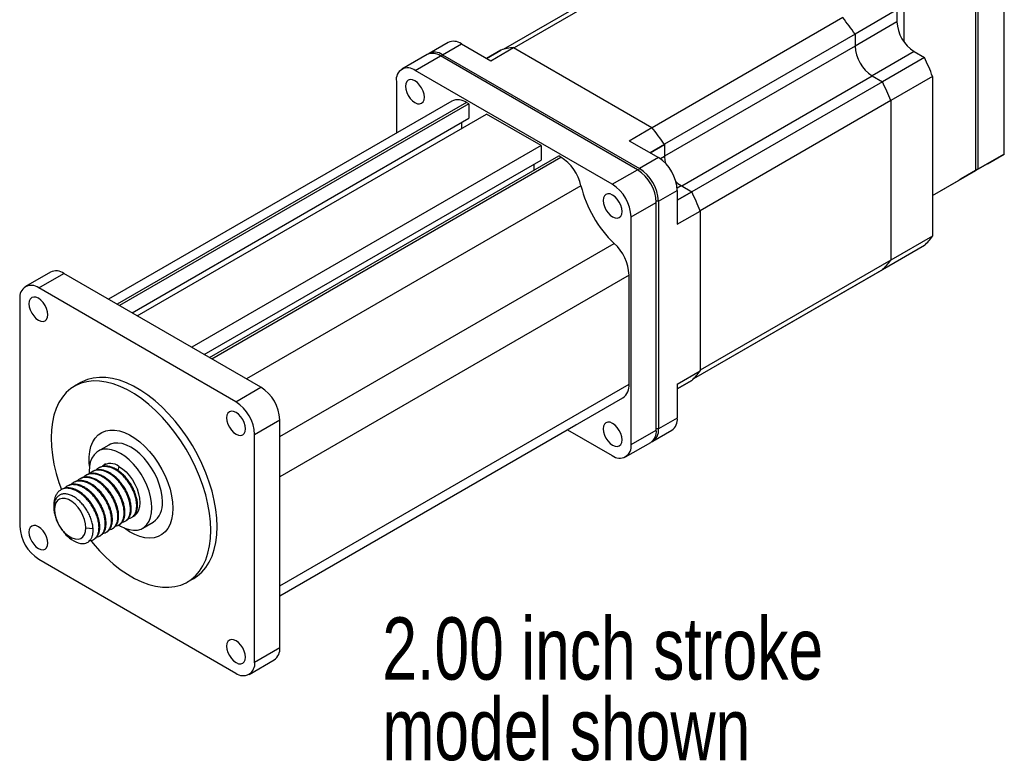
# Model space of a CAD drawing. Header units: millimetres. Extents: x 11 to 421, y 5 to 275.
# Tile 4 of 10: x 137 to 193, y 203 to 245. Entities that reach past the tile are written whole.
import ezdxf

# ---------------------------------------------------------------- set-up
doc = ezdxf.new("R2010")
doc.units = ezdxf.units.MM
doc.styles.add('SLDTEXTSTYLE0', font='TXT', dxfattribs={"width": 0.75})

# ---------------------------------------------------------------- blocks, each defined once
blk = doc.blocks.new('SW_NOTE_4')
at = {"color": 0, "linetype": 'Continuous', "lineweight": 0, "char_height": 3.5, "attachment_point": 1, "style": 'SLDTEXTSTYLE0'}
for s, insert in [('2.00 inch stroke', (0, 4.512)), ('model shown', (0, -0.014))]:
    blk.add_mtext(s, dxfattribs=dict(at, insert=insert))

msp = doc.modelspace()

# ---------------------------------------------------------------- linework, layer by layer
at = {"color": 7, "linetype": 'Continuous', "lineweight": 25}
for p, q in [((175.90756, 249.14222), (165.1949, 242.95793)), ((192.75384, 236.99317), (192.75384, 249.24128)), ((175.21759, 249.00977), (164.59048, 242.87487)), ((191.15106, 236.0679), (191.15106, 248.31601)), ((191.26891, 248.38405), (191.26891, 236.13594)), ((187.09698, 245.37685), (187.09698, 243.32199)), ((183.67287, 244.65941), (172.95384, 238.47144)), ((186.71986, 245.09101), (184.36284, 243.73033)), ((186.71986, 245.09101), (186.71986, 244.42418)), ((186.71986, 244.42418), (184.36284, 243.0635)), ((184.36284, 243.73033), (173.64344, 237.54215)), ((184.36284, 243.73033), (184.36284, 243.0635)), ((161.48046, 243.26042), (160.4198, 242.64812)), ((161.16974, 242.57386), (162.2304, 243.18616)), ((162.2304, 243.18616), (163.88031, 242.23369)), ((160.30195, 242.58008), (158.88773, 241.76368)), ((159.63767, 241.68941), (161.05188, 242.50582)), ((172.12989, 236.11062), (161.05188, 242.50582)), ((161.16974, 242.57386), (172.24774, 236.17866)), ((164.45785, 242.83912), (163.64471, 242.3697)), ((163.88031, 242.23369), (165.16489, 242.97526)), ((165.16495, 242.97522), (172.943, 238.48505)), ((187.68624, 242.75036), (185.32922, 241.38968)), ((187.68624, 242.75036), (188.2637, 242.417)), ((188.2637, 242.417), (185.90668, 241.05632)), ((170.71568, 235.29422), (159.63767, 241.68941)), ((185.32922, 241.38968), (185.90668, 241.05632)), ((188.72333, 241.35491), (186.36631, 239.99423)), ((188.72333, 241.35491), (188.72333, 232.38782)), ((158.57701, 241.07691), (158.57701, 238.17142)), ((185.90668, 241.05632), (175.18728, 234.86815)), ((161.6913, 239.96927), (142.40249, 228.83407)), ((162.64287, 239.81846), (143.0089, 228.484)), ((162.64287, 239.81846), (162.52457, 239.88675)), ((162.64287, 239.81846), (162.64287, 239.00192)), ((186.36631, 239.99423), (175.64728, 233.80627)), ((186.36631, 239.99423), (186.36631, 231.02714)), ((144.01063, 227.90571), (163.64461, 239.24017)), ((166.70874, 237.47128), (163.64461, 239.24017)), ((143.71612, 228.07573), (162.64287, 239.00192)), ((162.2304, 238.7638), (162.2304, 238.42376)), ((171.65849, 237.74344), (172.94306, 238.48501)), ((166.70874, 237.47128), (147.07476, 226.13683)), ((166.70874, 237.47128), (166.70874, 236.65474)), ((171.65849, 237.74344), (173.3084, 236.79096)), ((173.65017, 237.53231), (173.65017, 236.852)), ((192.75384, 236.99317), (191.26891, 236.13594)), ((191.81103, 236.44872), (192.75384, 236.99317)), ((147.78198, 225.72856), (166.70874, 236.65474)), ((148.07649, 225.55854), (167.71047, 236.89299)), ((166.29626, 236.41662), (166.29626, 236.07659)), ((167.82878, 236.8247), (167.71047, 236.89299)), ((173.3084, 236.79096), (172.24774, 236.17866)), ((191.81103, 236.44872), (190.3261, 235.59149)), ((170.71568, 235.29422), (172.12989, 236.11062)), ((188.72333, 234.6664), (191.15106, 236.0679)), ((191.15106, 236.0679), (190.20825, 235.52345)), ((191.26891, 236.13594), (190.3261, 235.59149)), ((188.72333, 234.66622), (190.20825, 235.52345)), ((190.3261, 235.59149), (190.32609, 235.5915)), ((173.3084, 234.34154), (174.36906, 234.95385)), ((174.36906, 234.95385), (174.36906, 233.04859)), ((174.59298, 235.219), (175.18212, 234.8789)), ((171.77634, 233.4571), (173.19055, 234.27351)), ((173.19055, 221.48103), (173.19055, 234.27351)), ((173.3084, 234.34154), (173.3084, 221.54907)), ((174.36906, 233.04859), (175.65364, 233.79016)), ((175.65364, 233.79008), (175.65364, 224.80828)), ((171.77634, 220.66463), (171.77634, 233.4571)), ((188.72333, 232.38782), (186.36631, 231.02714)), ((188.2637, 231.85641), (185.90668, 230.49573)), ((186.36631, 231.02714), (175.65364, 224.84285)), ((186.71986, 230.96488), (184.36284, 229.6042)), ((186.71986, 230.96517), (186.71986, 230.96488)), ((139.13588, 230.36118), (137.72167, 229.54477)), ((138.47161, 229.47051), (139.88582, 230.28691)), ((150.96383, 223.89172), (139.88582, 230.28691)), ((185.90668, 230.49573), (175.27946, 224.36077)), ((171.65849, 224.06635), (171.65849, 230.19145)), ((149.54961, 223.07531), (138.47161, 229.47051)), ((184.36284, 229.6042), (175.27882, 224.36011)), ((184.36284, 229.60449), (184.36284, 229.6042)), ((137.41095, 228.858), (137.41095, 216.06553)), ((174.36906, 224.06664), (175.65364, 224.80821)), ((174.36906, 223.79439), (175.18228, 224.26385)), ((140.83587, 224.15127), (140.48232, 223.94717)), ((149.54961, 223.07531), (150.96383, 223.89172)), ((174.36906, 224.06664), (174.36906, 222.16137)), ((152.02449, 212.16811), (171.31324, 223.30327)), ((150.61027, 221.23819), (152.02449, 222.0546)), ((152.02449, 209.26213), (152.02449, 222.0546)), ((174.36906, 222.16137), (173.3084, 221.54907)), ((152.02449, 212.16761), (168.66204, 221.77227)), ((168.19901, 221.50496), (170.71568, 220.05212)), ((171.77634, 220.66463), (173.19055, 221.48103)), ((172.99768, 220.8623), (174.05834, 221.47461)), ((150.61027, 208.44572), (150.61027, 221.23819)), ((142.40716, 220.6401), (141.8179, 220.29993)), ((171.46562, 219.97786), (172.87983, 220.79427)), ((141.88047, 219.37382), (141.83628, 219.34831)), ((142.23454, 219.57822), (142.14615, 219.52719)), ((140.81981, 218.76152), (140.77562, 218.73601)), ((141.17337, 218.96562), (141.12917, 218.94011)), ((141.52692, 219.16972), (141.48273, 219.14421)), ((139.75915, 218.14921), (139.71496, 218.1237)), ((140.11271, 218.35331), (140.06851, 218.3278)), ((140.46626, 218.55742), (140.42207, 218.5319)), ((139.32152, 217.10966), (139.35037, 217.0152)), ((143.67959, 216.56353), (143.72382, 216.58907)), ((143.81268, 216.64037), (143.90107, 216.69139)), ((141.12838, 215.98878), (141.52727, 215.94817)), ((142.61893, 215.95123), (142.66312, 215.97674)), ((142.97248, 216.15533), (143.01668, 216.18084)), ((143.32604, 216.35943), (143.37023, 216.38494)), ((144.3177, 215.96968), (144.90696, 216.30985)), ((141.55827, 215.33892), (141.60246, 215.36443)), ((141.91182, 215.54302), (141.95602, 215.56854)), ((142.26537, 215.74713), (142.30957, 215.77264)), ((138.47161, 214.22841), (149.54961, 207.83321)), ((146.8318, 212.94835), (147.18535, 213.15245)), ((150.61027, 208.44572), (152.02449, 209.26213)), ((150.29955, 207.75895), (151.71377, 208.57536))]:
    msp.add_line(p, q, dxfattribs=at)
at = {"color": 8, "linetype": 'Continuous', "lineweight": 25}
for p, q in [((184.36284, 243.0635), (173.65017, 236.87921)), ((161.11081, 242.4718), (161.16974, 242.57386)), ((163.64471, 242.3697), (164.45788, 242.83913)), ((174.61655, 235.20539), (185.32922, 241.38968)), ((162.52457, 239.88675), (142.89059, 228.5523)), ((173.65008, 237.53258), (172.83691, 237.06315)), ((172.83719, 237.06299), (173.65017, 237.53231)), ((148.1948, 225.49024), (167.82878, 236.8247)), ((173.65017, 236.852), (173.42049, 236.7194)), ((172.18802, 236.07522), (172.24774, 236.17866)), ((168.95516, 235.21381), (150.15321, 224.35968)), ((174.36316, 235.08633), (174.59298, 235.219)), ((175.18212, 234.8789), (174.36906, 234.40953)), ((174.36906, 234.40921), (175.18231, 234.87868)), ((173.3084, 234.34154), (173.18896, 234.34154)), ((152.02449, 221.11817), (170.8266, 231.9724)), ((171.65849, 230.19145), (152.02449, 218.85698)), ((175.18231, 224.26387), (174.36906, 223.7944)), ((152.02449, 212.73188), (171.65849, 224.06635)), ((173.3084, 221.54907), (173.19055, 221.54907)), ((142.97941, 219.44468), (142.91277, 219.2204))]:
    msp.add_line(p, q, dxfattribs=at)
at = {"color": 7, "linetype": 'Continuous', "lineweight": 25, "flags": 128}
for points in [[(164.45785, 242.83912), (164.45786, 242.83912), (164.45788, 242.83913), (164.45788, 242.83913)], [(160.1515, 240.18703), (160.13343, 240.35596), (160.08045, 240.53425), (159.99617, 240.70973), (159.88634, 240.87046), (159.75843, 241.00548), (159.62117, 241.10559), (159.48391, 241.16396), (159.35601, 241.17661), (159.24617, 241.1427), (159.16189, 241.06452), (159.10891, 240.9474), (159.09084, 240.79933), (159.10891, 240.6304), (159.16189, 240.45211), (159.24617, 240.27663), (159.35601, 240.1159), (159.48391, 239.98088), (159.62117, 239.88077), (159.75843, 239.8224), (159.88634, 239.80974), (159.99617, 239.84366), (160.08045, 239.92184), (160.13343, 240.03896), (160.1515, 240.18703)], [(173.65017, 236.852), (173.66829, 236.62914), (173.69852, 236.47989)], [(174.29477, 235.44705), (174.40905, 235.3461), (174.59298, 235.219)], [(171.26251, 233.77278), (171.24444, 233.94171), (171.19146, 234.12), (171.10718, 234.29549), (170.99734, 234.45622), (170.86944, 234.59123), (170.73218, 234.69134), (170.59492, 234.74971), (170.46701, 234.76237), (170.35718, 234.72845), (170.2729, 234.65027), (170.21992, 234.53316), (170.20185, 234.38509), (170.21992, 234.21615), (170.2729, 234.03787), (170.35718, 233.86238), (170.46701, 233.70165), (170.59492, 233.56663), (170.73218, 233.46653), (170.86944, 233.40816), (170.99734, 233.3955), (171.10718, 233.42941), (171.19146, 233.50759), (171.24444, 233.62471), (171.26251, 233.77278)], [(138.98544, 227.96812), (138.96737, 228.13705), (138.91439, 228.31534), (138.83011, 228.49082), (138.72027, 228.65155), (138.59237, 228.78657), (138.45511, 228.88668), (138.31785, 228.94505), (138.18994, 228.95771), (138.08011, 228.92379), (137.99583, 228.84561), (137.94285, 228.72849), (137.92478, 228.58042), (137.94285, 228.41149), (137.99583, 228.23321), (138.08011, 228.05772), (138.18994, 227.89699), (138.31785, 227.76197), (138.45511, 227.66187), (138.59237, 227.60349), (138.72027, 227.59084), (138.83011, 227.62475), (138.91439, 227.70293), (138.96737, 227.82005), (138.98544, 227.96812)], [(148.14719, 215.85566), (148.12911, 216.33088), (148.07503, 216.82314), (147.98537, 217.32848), (147.86087, 217.84284), (147.70252, 218.36206), (147.5116, 218.88198), (147.28965, 219.39839), (147.03844, 219.90716), (146.76002, 220.40417), (146.45661, 220.88544), (146.13066, 221.34707), (145.78479, 221.78536), (145.42179, 222.19678), (145.04458, 222.57802), (144.6562, 222.926), (144.25978, 223.23792), (143.85851, 223.51128), (143.45561, 223.74386), (143.05433, 223.93381), (142.65791, 224.07959), (142.26953, 224.18002), (141.89232, 224.2343), (141.52933, 224.24199), (141.18346, 224.20303), (140.85751, 224.11773), (140.5541, 223.98677), (140.27567, 223.81123), (140.02447, 223.59249), (139.80251, 223.33234), (139.61159, 223.03286), (139.45324, 222.69646), (139.32874, 222.32585), (139.23909, 221.92402), (139.18501, 221.4942), (139.16693, 221.03985), (139.18501, 220.56464), (139.23909, 220.07237), (139.32874, 219.56703), (139.45324, 219.05268), (139.61159, 218.53345), (139.7495, 218.14938)], [(148.50074, 216.05976), (148.48266, 216.53498), (148.42858, 217.02724), (148.33893, 217.53259), (148.21443, 218.04694), (148.05608, 218.56616), (147.86516, 219.08608), (147.6432, 219.6025), (147.392, 220.11126), (147.11357, 220.60827), (146.81016, 221.08954), (146.48421, 221.55117), (146.13834, 221.98946), (145.77534, 222.40088), (145.39814, 222.78212), (145.00976, 223.1301), (144.61334, 223.44202), (144.21206, 223.71538), (143.80916, 223.94797), (143.40789, 224.13791), (143.01146, 224.28369), (142.62308, 224.38412), (142.24588, 224.4384), (141.88288, 224.44609), (141.53701, 224.40713), (141.21106, 224.32183), (140.90765, 224.19088), (140.83587, 224.15127)], [(175.18231, 224.26387), (175.18229, 224.26386), (175.18228, 224.26385)], [(150.09644, 221.55387), (150.07837, 221.72281), (150.02539, 221.90109), (149.94111, 222.07658), (149.83128, 222.23731), (149.70337, 222.37233), (149.56611, 222.47243), (149.42885, 222.5308), (149.30095, 222.54346), (149.19111, 222.50954), (149.10683, 222.43136), (149.05385, 222.31425), (149.03578, 222.16618), (149.05385, 221.99724), (149.10683, 221.81896), (149.19111, 221.64347), (149.30095, 221.48274), (149.42885, 221.34773), (149.56611, 221.24762), (149.70337, 221.18925), (149.83128, 221.17659), (149.94111, 221.21051), (150.02539, 221.28869), (150.07837, 221.4058), (150.09644, 221.55387)], [(168.68078, 221.78358), (168.67021, 221.77708), (168.66204, 221.77227)], [(171.26251, 220.9422), (171.24444, 221.11114), (171.19146, 221.28942), (171.10718, 221.46491), (170.99734, 221.62564), (170.86944, 221.76066), (170.73218, 221.86076), (170.59492, 221.91913), (170.46701, 221.93179), (170.35718, 221.89787), (170.2729, 221.81969), (170.21992, 221.70258), (170.20185, 221.55451), (170.21992, 221.38557), (170.2729, 221.20729), (170.35718, 221.0318), (170.46701, 220.87107), (170.59492, 220.73606), (170.73218, 220.63595), (170.86944, 220.57758), (170.99734, 220.56492), (171.10718, 220.59884), (171.19146, 220.67702), (171.24444, 220.79413), (171.26251, 220.9422)], [(144.83557, 217.1143), (144.81758, 217.4152), (144.76396, 217.73075), (144.67582, 218.05452), (144.55494, 218.37994), (144.40379, 218.70036), (144.22544, 219.00926), (144.02353, 219.30037), (143.80216, 219.56775), (143.56584, 219.80596), (143.31938, 220.01015), (143.0678, 220.17616), (142.81622, 220.30061), (142.56976, 220.38098), (142.33344, 220.41562), (142.11207, 220.40383), (141.91016, 220.34585), (141.73181, 220.24286), (141.58066, 220.09695), (141.45978, 219.9111), (141.37164, 219.68909), (141.31803, 219.43544), (141.30003, 219.15532), (141.30431, 219.01093)], [(145.42482, 217.45447), (145.40683, 217.75537), (145.35322, 218.07092), (145.26507, 218.39469), (145.1442, 218.72011), (144.99305, 219.04053), (144.8147, 219.34943), (144.61278, 219.64054), (144.39141, 219.90792), (144.15509, 220.14613), (143.90864, 220.35032), (143.65706, 220.51633), (143.40548, 220.64078), (143.15902, 220.72115), (142.9227, 220.75579), (142.70133, 220.744), (142.49942, 220.68602), (142.40716, 220.6401)], [(142.97941, 219.44468), (143.18406, 219.30587), (143.38249, 219.12992), (143.56867, 218.92218), (143.73695, 218.68898), (143.88221, 218.43738), (144.00003, 218.17504), (144.08685, 217.90992), (144.14002, 217.65009), (144.15792, 217.40344), (144.14002, 217.17746), (144.08685, 216.97901), (144.00003, 216.81414), (143.88221, 216.68784), (143.74138, 216.60571)], [(141.12838, 215.98878), (141.10895, 216.21343), (141.05152, 216.4507), (140.95859, 216.69021), (140.83423, 216.92149), (140.68388, 217.13444), (140.51409, 217.31974), (140.3323, 217.46931), (140.14645, 217.5766), (139.96466, 217.63692), (139.79487, 217.64765), (139.64452, 217.6083), (139.52016, 217.5206), (139.42723, 217.38838), (139.3698, 217.21742), (139.35037, 217.0152)], [(139.35037, 217.0152), (139.3698, 216.79055), (139.42723, 216.55328), (139.52016, 216.31377), (139.64452, 216.08249), (139.79487, 215.86954), (139.96466, 215.68424), (140.14645, 215.53467), (140.3323, 215.42738), (140.51409, 215.36705), (140.68388, 215.35633), (140.83423, 215.39568), (140.95859, 215.48338), (141.05152, 215.6156), (141.10895, 215.78655), (141.12838, 215.98878)], [(142.95262, 216.16428), (143.0678, 216.09345), (143.31938, 215.969), (143.56584, 215.88863), (143.80216, 215.85399), (144.02353, 215.86578), (144.22544, 215.92376), (144.40379, 216.02675), (144.55494, 216.17266), (144.67582, 216.35851), (144.76396, 216.58052), (144.81758, 216.83417), (144.83557, 217.1143)], [(138.98544, 215.13754), (138.96737, 215.30647), (138.91439, 215.48476), (138.83011, 215.66025), (138.72027, 215.82098), (138.59237, 215.95599), (138.45511, 216.0561), (138.31785, 216.11447), (138.18994, 216.12713), (138.08011, 216.09321), (137.99583, 216.01503), (137.94285, 215.89792), (137.92478, 215.74985), (137.94285, 215.58091), (137.99583, 215.40263), (138.08011, 215.22714), (138.18994, 215.06641), (138.31785, 214.93139), (138.45511, 214.83129), (138.59237, 214.77292), (138.72027, 214.76026), (138.83011, 214.79417), (138.91439, 214.87235), (138.96737, 214.98947), (138.98544, 215.13754)], [(147.18535, 213.15245), (147.392, 213.28839), (147.6432, 213.50712), (147.86516, 213.76728), (148.05608, 214.06676), (148.21443, 214.40316), (148.33893, 214.77377), (148.42858, 215.1756), (148.48266, 215.60542), (148.50074, 216.05976)], [(141.39746, 215.27155), (141.52933, 215.11015), (141.89232, 214.69873), (142.26953, 214.3175), (142.65791, 213.96952), (143.05433, 213.65759), (143.45561, 213.38424), (143.85851, 213.15165), (144.25978, 212.9617), (144.6562, 212.81593), (145.04458, 212.7155), (145.42179, 212.66122), (145.78479, 212.65353), (146.13066, 212.69249), (146.45661, 212.77779), (146.76002, 212.90874), (147.03844, 213.08429), (147.28965, 213.30302), (147.5116, 213.56318), (147.70252, 213.86266), (147.86087, 214.19906), (147.98537, 214.56966), (148.07503, 214.97149), (148.12911, 215.40131), (148.14719, 215.85566)], [(150.09644, 208.72329), (150.07837, 208.89223), (150.02539, 209.07051), (149.94111, 209.246), (149.83128, 209.40673), (149.70337, 209.54175), (149.56611, 209.64185), (149.42885, 209.70022), (149.30095, 209.71288), (149.19111, 209.67897), (149.10683, 209.60079), (149.05385, 209.48367), (149.03578, 209.3356), (149.05385, 209.16667), (149.10683, 208.98838), (149.19111, 208.81289), (149.30095, 208.65216), (149.42885, 208.51715), (149.56611, 208.41704), (149.70337, 208.35867), (149.83128, 208.34601), (149.94111, 208.37993), (150.02539, 208.45811), (150.07837, 208.57522), (150.09644, 208.72329)]]:
    msp.add_lwpolyline(points, dxfattribs=at)
at = {"color": 8, "linetype": 'Continuous', "lineweight": 25, "flags": 128}
for points in [[(141.31962, 219.44701), (141.30451, 219.6383), (141.30451, 219.97341), (141.34017, 220.2854), (141.41095, 220.56953), (141.51578, 220.82149), (141.65308, 221.03748), (141.82075, 221.2142), (142.01625, 221.34899), (142.23663, 221.4398), (142.47855, 221.48525), (142.73832, 221.48465), (143.01203, 221.43802), (143.29551, 221.34607), (143.58447, 221.21017), (143.87454, 221.0324), (144.1613, 220.81545), (144.44043, 220.56261), (144.70767, 220.27771), (144.95899, 219.96507), (145.19058, 219.62942), (145.39892, 219.27587), (145.58085, 218.90976), (145.73362, 218.53665), (145.85492, 218.16219), (145.94289, 217.79206), (145.99621, 217.43187), (146.01408, 217.08708), (146.01408, 217.08708)], [(146.01408, 217.08708), (145.99621, 216.76291), (145.94289, 216.46429), (145.85492, 216.19573), (145.73362, 215.96131), (145.58085, 215.76459), (145.39892, 215.60854), (145.19058, 215.49552), (144.95899, 215.42726), (144.70767, 215.40479), (144.44043, 215.42845), (144.1613, 215.49787), (143.87454, 215.61202), (143.58447, 215.76915), (143.29551, 215.96688), (143.25835, 215.99534)]]:
    msp.add_lwpolyline(points, dxfattribs=at)
at = {"color": 7, "linetype": 'Continuous', "lineweight": 25}
for centre, radius, start, end in [((169.59285, 233.48226), 17.97708, 34.754608, 38.4436), ((188.81799, 244.51966), 2.1003, 182.605479, 237.394522), ((161.79102, 242.57284), 0.75447, 54.382423, 114.307119), ((186.46097, 243.15898), 2.1003, 182.605479, 237.394522), ((160.6125, 241.8925), 0.75447, 54.382423, 114.307119), ((160.73991, 242.00094), 0.71622, 53.121271, 121.734741), ((165.5724, 238.95472), 4.04114, 95.788337, 106.009328), ((172.00258, 234.74934), 17.97823, 21.556621, 25.245456), ((159.22362, 241.1818), 0.65506, 50.796715, 189.214037), ((169.64556, 233.38866), 17.97823, 21.55662, 25.245456), ((162.03511, 239.19253), 0.84942, 54.814163, 113.875379), ((158.82357, 227.26511), 18.03459, 34.702901, 38.471736), ((173.64967, 237.53229), 0.0005, 2.362574, 35.850977), ((166.40972, 234.6332), 2.61082, 12.849287, 57.075807), ((172.06624, 234.84906), 2.30521, 2.605479, 57.394522), ((170.88773, 234.16872), 2.30521, 2.605478, 57.394522), ((171.00558, 234.23675), 2.30521, 2.605478, 57.394522), ((169.47351, 233.35231), 2.30521, 2.605478, 57.394522), ((175.38647, 236.76599), 6.61597, 193.568655, 226.431345), ((175.18185, 234.87848), 0.0005, 24.146797, 57.640539), ((158.87612, 227.17177), 18.03575, 21.528486, 25.29716), ((169.05094, 230.05822), 2.61094, 2.925003, 47.150064), ((185.45655, 234.74885), 4.03067, 314.142622, 324.142867), ((183.09953, 233.38817), 4.03067, 314.142622, 324.142867), ((139.44644, 229.67359), 0.75447, 54.382423, 114.307119), ((138.05756, 228.96289), 0.65506, 50.796715, 189.214037), ((172.37456, 227.17128), 4.04184, 314.000863, 324.220671), ((149.72166, 221.94981), 2.30521, 2.605478, 57.394522), ((170.83385, 223.9798), 0.82916, 305.321152, 5.991028), ((148.30745, 221.1334), 2.30521, 2.605478, 57.394522), ((173.63406, 222.08024), 0.73947, 305.013333, 6.298847), ((172.45555, 221.3999), 0.73947, 305.013333, 6.298848), ((172.61672, 221.45311), 0.69831, 297.248255, 7.897992), ((171.12973, 220.55974), 0.65506, 230.796715, 9.214037), ((142.50573, 218.83634), 0.771, 52.094102, 125.594639), ((144.18538, 217.32578), 1.24611, 305.384711, 5.92747), ((139.71377, 216.17032), 2.30521, 182.605478, 237.394522), ((141.25361, 217.02284), 1.86427, 210.290631, 240.055578), ((141.24583, 216.74788), 1.6901, 218.050286, 255.633324), ((151.28948, 209.181), 0.73947, 305.013333, 6.298847), ((149.96366, 208.34083), 0.65506, 230.796715, 9.214037)]:
    msp.add_arc(centre, radius, start, end, dxfattribs=at)
for points, knots in [([(143.15391, 216.30293), (143.16572, 216.30367), (143.23233, 216.30787), (143.33409, 216.35769), (143.45417, 216.45341), (143.54508, 216.59042), (143.60572, 216.76148), (143.62949, 216.9347), (143.62966, 217.12384), (143.60663, 217.3267), (143.54737, 217.57209), (143.45631, 217.82574), (143.33699, 218.0754), (143.18928, 218.3176), (143.02036, 218.5414), (142.83188, 218.74444), (142.63255, 218.91734), (142.42447, 219.05831), (142.21718, 219.16068), (142.01098, 219.22239), (141.81606, 219.24042), (141.63311, 219.2161), (141.47513, 219.14478), (141.37618, 219.08068), (141.34017, 219.03205), (141.33978, 219.03151)], [0, 0, 0, 0, 0.01048953, 0.0591748, 0.1064967, 0.15519215, 0.20249647, 0.25117235, 0.28014949, 0.32747091, 0.37616471, 0.42348353, 0.47217547, 0.51947944, 0.56815457, 0.61547086, 0.66415896, 0.71147952, 0.76017345, 0.80747758, 0.85615306, 0.9034668, 0.95215207, 0.99947397, 1, 1, 1, 1]), ([(143.36972, 216.38592), (143.37199, 216.38681), (143.42082, 216.40594), (143.4965, 216.4826), (143.58977, 216.61497), (143.64978, 216.78726), (143.67371, 216.96018), (143.67385, 217.14937), (143.65083, 217.35221), (143.59157, 217.5976), (143.5005, 217.85125), (143.38118, 218.10091), (143.23347, 218.34312), (143.06456, 218.56691), (142.87607, 218.76995), (142.67675, 218.94285), (142.46866, 219.08383), (142.26139, 219.18617), (142.05513, 219.24799), (141.86042, 219.26558), (141.67961, 219.24327), (141.57782, 219.19342), (141.52743, 219.16875)], [0, 0, 0, 0, 0.00257379, 0.05556719, 0.11009875, 0.16307246, 0.21758211, 0.25003213, 0.303025, 0.35755471, 0.41054467, 0.4650723, 0.51804562, 0.57255443, 0.62554155, 0.68006489, 0.73305678, 0.78758665, 0.84056015, 0.89506935, 0.94805361, 1, 1, 1, 1]), ([(143.50747, 216.50703), (143.51927, 216.50778), (143.58589, 216.51197), (143.68765, 216.56179), (143.80772, 216.65751), (143.89864, 216.79452), (143.95927, 216.96558), (143.98305, 217.1388), (143.98321, 217.32795), (143.96019, 217.5308), (143.90093, 217.77619), (143.80986, 218.02984), (143.69054, 218.2795), (143.54283, 218.5217), (143.37392, 218.7455), (143.18543, 218.94854), (142.9861, 219.12144), (142.77802, 219.26242), (142.57074, 219.36478), (142.36453, 219.42649), (142.16962, 219.44453), (141.98666, 219.4202), (141.82868, 219.34888), (141.72973, 219.28479), (141.69373, 219.23615), (141.69333, 219.23562)], [0, 0, 0, 0, 0.01048954, 0.05917481, 0.10649671, 0.15519215, 0.20249648, 0.25117235, 0.28014949, 0.32747091, 0.3761647, 0.42348353, 0.47217547, 0.51947944, 0.56815457, 0.61547085, 0.66415896, 0.71147952, 0.76017345, 0.80747758, 0.85615306, 0.9034668, 0.95215207, 0.99947397, 1, 1, 1, 1]), ([(143.72139, 216.59306), (143.75398, 216.61271), (143.82921, 216.65807), (143.91882, 216.77732), (143.98781, 216.93396), (144.02455, 217.11933), (144.03059, 217.32565), (144.00438, 217.5563), (143.94512, 217.80171), (143.85406, 218.05535), (143.73474, 218.30501), (143.58702, 218.54722), (143.41811, 218.77101), (143.22963, 218.97405), (143.0303, 219.14695), (142.82221, 219.28794), (142.61494, 219.39027), (142.40868, 219.45209), (142.21398, 219.46968), (142.03316, 219.44737), (141.93137, 219.39753), (141.88098, 219.37285)], [0, 0, 0, 0, 0.04049387, 0.09347985, 0.14800303, 0.19836304, 0.25003556, 0.30302818, 0.35755765, 0.41054736, 0.46507474, 0.51804782, 0.57255639, 0.62554326, 0.68006635, 0.733058, 0.78758762, 0.84056088, 0.89506983, 0.94805385, 1, 1, 1, 1]), ([(142.30906, 215.77361), (142.31133, 215.7745), (142.36016, 215.79363), (142.43584, 215.87029), (142.52911, 216.00266), (142.58912, 216.17495), (142.61305, 216.34787), (142.61319, 216.53707), (142.59017, 216.7399), (142.53091, 216.9853), (142.43984, 217.23894), (142.32052, 217.4886), (142.17281, 217.73081), (142.0039, 217.9546), (141.81541, 218.15765), (141.61609, 218.33054), (141.408, 218.47153), (141.20073, 218.57386), (140.99447, 218.63569), (140.79976, 218.65328), (140.61895, 218.63096), (140.51716, 218.58112), (140.46677, 218.55644)], [0, 0, 0, 0, 0.00257378, 0.05556717, 0.11009874, 0.16307245, 0.2175821, 0.25003214, 0.303025, 0.35755472, 0.41054467, 0.4650723, 0.51804563, 0.57255444, 0.62554155, 0.6800649, 0.73305679, 0.78758665, 0.84056015, 0.89506935, 0.94805362, 1, 1, 1, 1]), ([(142.44681, 215.89473), (142.45861, 215.89547), (142.52523, 215.89966), (142.62699, 215.94948), (142.74706, 216.04521), (142.83798, 216.18221), (142.89861, 216.35327), (142.92239, 216.5265), (142.92255, 216.71564), (142.89953, 216.9185), (142.84027, 217.16388), (142.7492, 217.41753), (142.62988, 217.66719), (142.48217, 217.9094), (142.31326, 218.13319), (142.12477, 218.33624), (141.92544, 218.50914), (141.71736, 218.65011), (141.51008, 218.75248), (141.30387, 218.81418), (141.10896, 218.83222), (140.926, 218.80789), (140.76802, 218.73658), (140.66907, 218.67248), (140.63307, 218.62384), (140.63267, 218.62331)], [0, 0, 0, 0, 0.01048953, 0.0591748, 0.1064967, 0.15519215, 0.20249647, 0.25117235, 0.28014949, 0.32747091, 0.37616471, 0.42348353, 0.47217547, 0.51947944, 0.56815457, 0.61547086, 0.66415897, 0.71147952, 0.76017345, 0.80747758, 0.85615306, 0.9034668, 0.95215207, 0.99947397, 1, 1, 1, 1]), ([(142.66262, 215.97772), (142.66488, 215.9786), (142.71372, 215.99774), (142.78939, 216.07439), (142.88266, 216.20676), (142.94267, 216.37905), (142.9666, 216.55197), (142.96674, 216.74117), (142.94372, 216.94401), (142.88446, 217.1894), (142.7934, 217.44304), (142.67408, 217.69271), (142.52636, 217.93491), (142.35745, 218.1587), (142.16897, 218.36175), (141.96964, 218.53465), (141.76155, 218.67563), (141.55428, 218.77796), (141.34802, 218.83979), (141.15332, 218.85738), (140.9725, 218.83506), (140.87071, 218.78522), (140.82032, 218.76054)], [0, 0, 0, 0, 0.00257377, 0.05556717, 0.11009873, 0.16307245, 0.2175821, 0.25003214, 0.303025, 0.35755471, 0.41054467, 0.4650723, 0.51804562, 0.57255444, 0.62554155, 0.68006489, 0.73305679, 0.78758665, 0.84056015, 0.89506935, 0.94805362, 1, 1, 1, 1]), ([(142.80036, 216.09883), (142.81217, 216.09957), (142.87878, 216.10376), (142.98054, 216.15359), (143.10062, 216.24931), (143.19153, 216.38632), (143.25217, 216.55738), (143.27594, 216.7306), (143.27611, 216.91974), (143.25308, 217.1226), (143.19382, 217.36799), (143.10276, 217.62163), (142.98344, 217.87129), (142.83572, 218.1135), (142.66681, 218.33729), (142.47833, 218.54034), (142.279, 218.71324), (142.07092, 218.85421), (141.86363, 218.95658), (141.65743, 219.01828), (141.46251, 219.03632), (141.27955, 219.01199), (141.12158, 218.94068), (141.02263, 218.87658), (140.98662, 218.82795), (140.98622, 218.82741)], [0, 0, 0, 0, 0.01048953, 0.0591748, 0.1064967, 0.15519215, 0.20249647, 0.25117235, 0.28014949, 0.32747091, 0.37616471, 0.42348353, 0.47217547, 0.51947944, 0.56815457, 0.61547086, 0.66415896, 0.71147952, 0.76017345, 0.80747758, 0.85615306, 0.9034668, 0.95215207, 0.99947397, 1, 1, 1, 1]), ([(143.01617, 216.18182), (143.01843, 216.1827), (143.06727, 216.20184), (143.14294, 216.2785), (143.23622, 216.41086), (143.29623, 216.58316), (143.32016, 216.75607), (143.32029, 216.94527), (143.29728, 217.14811), (143.23801, 217.3935), (143.14695, 217.64715), (143.02763, 217.89681), (142.87992, 218.13901), (142.71101, 218.36281), (142.52252, 218.56585), (142.32319, 218.73875), (142.11511, 218.87973), (141.90784, 218.98206), (141.70158, 219.04389), (141.50687, 219.06148), (141.32606, 219.03917), (141.22427, 218.98932), (141.17387, 218.96465)], [0, 0, 0, 0, 0.00257377, 0.05556717, 0.11009873, 0.16307245, 0.2175821, 0.25003214, 0.303025, 0.35755471, 0.41054467, 0.4650723, 0.51804562, 0.57255443, 0.62554155, 0.68006489, 0.73305679, 0.78758665, 0.84056015, 0.89506935, 0.94805361, 1, 1, 1, 1]), ([(141.31537, 215.27644), (141.35135, 215.27783), (141.44269, 215.28135), (141.56683, 215.33599), (141.68627, 215.43323), (141.77735, 215.56982), (141.83794, 215.74099), (141.86173, 215.91419), (141.86189, 216.10334), (141.83887, 216.30619), (141.7796, 216.55158), (141.68854, 216.80522), (141.56922, 217.05489), (141.42151, 217.29709), (141.2526, 217.52089), (141.06411, 217.72393), (140.86478, 217.89683), (140.65671, 218.0378), (140.4494, 218.14018), (140.24325, 218.20182), (140.04814, 218.22012), (139.86593, 218.19483), (139.70511, 218.12714), (139.56726, 218.0177), (139.45916, 217.87161), (139.37938, 217.68964), (139.33977, 217.50605), (139.32292, 217.34581), (139.32732, 217.25541), (139.3293, 217.21469)], [0, 0, 0, 0, 0.02597385, 0.06594459, 0.104796, 0.14477509, 0.18361207, 0.2235751, 0.24736541, 0.28621643, 0.32619417, 0.36504306, 0.40501927, 0.44385596, 0.48381838, 0.52266518, 0.56263826, 0.60148856, 0.64146641, 0.68030324, 0.72026594, 0.75911065, 0.79908139, 0.8379328, 0.8779119, 0.91674888, 0.95671191, 0.98050222, 1, 1, 1, 1]), ([(141.60196, 215.36541), (141.60422, 215.3663), (141.65306, 215.38543), (141.72873, 215.46209), (141.822, 215.59445), (141.88201, 215.76675), (141.90594, 215.93967), (141.90608, 216.12886), (141.88306, 216.3317), (141.8238, 216.57709), (141.73274, 216.83074), (141.61342, 217.0804), (141.4657, 217.3226), (141.29679, 217.5464), (141.10831, 217.74944), (140.90898, 217.92234), (140.70089, 218.06332), (140.49362, 218.16566), (140.28736, 218.22748), (140.09266, 218.24507), (139.91184, 218.22276), (139.81005, 218.17291), (139.75966, 218.14824)], [0, 0, 0, 0, 0.00257378, 0.05556718, 0.11009874, 0.16307245, 0.2175821, 0.25003214, 0.303025, 0.35755472, 0.41054467, 0.46507231, 0.51804563, 0.57255444, 0.62554155, 0.6800649, 0.73305679, 0.78758665, 0.84056016, 0.89506936, 0.94805362, 1, 1, 1, 1]), ([(141.7397, 215.48652), (141.75151, 215.48727), (141.81812, 215.49146), (141.91988, 215.54128), (142.03996, 215.637), (142.13087, 215.77401), (142.19151, 215.94507), (142.21528, 216.11829), (142.21545, 216.30744), (142.19242, 216.51029), (142.13316, 216.75568), (142.04209, 217.00933), (141.92278, 217.25899), (141.77506, 217.50119), (141.60615, 217.72499), (141.41767, 217.92803), (141.21834, 218.10093), (141.01026, 218.24191), (140.80297, 218.34427), (140.59677, 218.40598), (140.40185, 218.42402), (140.21889, 218.39969), (140.06092, 218.32837), (139.96196, 218.26428), (139.92596, 218.21564), (139.92556, 218.21511)], [0, 0, 0, 0, 0.01048954, 0.05917481, 0.1064967, 0.15519215, 0.20249647, 0.25117235, 0.28014949, 0.32747091, 0.37616471, 0.42348353, 0.47217547, 0.51947944, 0.56815457, 0.61547086, 0.66415897, 0.71147952, 0.76017345, 0.80747758, 0.85615306, 0.9034668, 0.95215207, 0.99947397, 1, 1, 1, 1]), ([(141.95551, 215.56951), (141.95777, 215.5704), (142.00661, 215.58953), (142.08228, 215.66619), (142.17556, 215.79856), (142.23556, 215.97085), (142.2595, 216.14377), (142.25963, 216.33296), (142.23662, 216.5358), (142.17735, 216.78119), (142.08629, 217.03484), (141.96697, 217.2845), (141.81926, 217.52671), (141.65035, 217.7505), (141.46186, 217.95354), (141.26253, 218.12644), (141.05445, 218.26743), (140.84718, 218.36976), (140.64092, 218.43158), (140.44621, 218.44917), (140.2654, 218.42686), (140.16361, 218.37702), (140.11321, 218.35234)], [0, 0, 0, 0, 0.00257378, 0.05556717, 0.11009874, 0.16307245, 0.2175821, 0.25003214, 0.303025, 0.35755472, 0.41054467, 0.4650723, 0.51804563, 0.57255444, 0.62554155, 0.6800649, 0.73305679, 0.78758665, 0.84056016, 0.89506936, 0.94805362, 1, 1, 1, 1]), ([(142.09325, 215.69062), (142.10506, 215.69137), (142.17167, 215.69556), (142.27343, 215.74538), (142.39351, 215.84111), (142.48442, 215.97811), (142.54506, 216.14917), (142.56883, 216.3224), (142.569, 216.51154), (142.54597, 216.7144), (142.48671, 216.95978), (142.39565, 217.21343), (142.27633, 217.46309), (142.12862, 217.7053), (141.9597, 217.92909), (141.77122, 218.13213), (141.57189, 218.30503), (141.36381, 218.44601), (141.15652, 218.54837), (140.95032, 218.61008), (140.7554, 218.62812), (140.57245, 218.60379), (140.41447, 218.53247), (140.31552, 218.46838), (140.27951, 218.41974), (140.27912, 218.41921)], [0, 0, 0, 0, 0.01048953, 0.0591748, 0.1064967, 0.15519215, 0.20249647, 0.25117235, 0.28014949, 0.32747091, 0.37616471, 0.42348353, 0.47217547, 0.51947944, 0.56815457, 0.61547086, 0.66415897, 0.71147952, 0.76017345, 0.80747758, 0.85615306, 0.9034668, 0.95215207, 0.99947397, 1, 1, 1, 1]), ([(141.52727, 215.94817), (141.52241, 216.02907), (141.51119, 216.11209), (141.47658, 216.28221), (141.45293, 216.37003), (141.39387, 216.54664), (141.35905, 216.63433), (141.27837, 216.80825), (141.23173, 216.89538), (141.12985, 217.06218), (141.07472, 217.14197), (140.95615, 217.29439), (140.89218, 217.36739), (140.76107, 217.49994), (140.69339, 217.56032), (140.55368, 217.66903), (140.48229, 217.71671), (140.34109, 217.796), (140.27043, 217.82815), (140.12946, 217.87525), (140.06137, 217.88967), (139.92979, 217.90097), (139.86561, 217.89764), (139.74617, 217.87301), (139.69091, 217.85199), (139.58925, 217.79261), (139.5429, 217.75391), (139.46337, 217.66231), (139.42955, 217.60925), (139.37439, 217.48661), (139.35392, 217.41894), (139.32702, 217.27275), (139.32054, 217.19338), (139.32152, 217.10966)], [0, 0, 0, 0, 0.0625, 0.0625, 0.125, 0.125, 0.1875, 0.1875, 0.25, 0.25, 0.3125, 0.3125, 0.375, 0.375, 0.4375, 0.4375, 0.5, 0.5, 0.5625, 0.5625, 0.625, 0.625, 0.6875, 0.6875, 0.75, 0.75, 0.8125, 0.8125, 0.875, 0.875, 0.9375, 0.9375, 1, 1, 1, 1]), ([(139.32152, 217.10966), (139.32247, 217.02838), (139.33031, 216.94475), (139.35936, 216.77294), (139.38091, 216.68401), (139.43586, 216.5088), (139.46929, 216.42179), (139.54849, 216.24868), (139.59377, 216.16383), (139.64386, 216.08252)], [0, 0, 0, 0, 0.25, 0.25, 0.5, 0.5, 0.75, 0.75, 1, 1, 1, 1]), ([(139.73938, 215.96085), (139.76693, 215.91553), (139.82145, 215.82584), (139.88398, 215.74579), (139.91492, 215.70618)], [0, 0, 0, 0, 0.50527203, 1, 1, 1, 1]), ([(140.82647, 215.11064), (140.93502, 215.09441), (141.03415, 215.1017), (141.16892, 215.1474), (141.2111, 215.16852), (141.28795, 215.22116), (141.32298, 215.25279), (141.38614, 215.3268), (141.41441, 215.36944), (141.46147, 215.46292), (141.48055, 215.51403), (141.50984, 215.62493), (141.52006, 215.68524), (141.53082, 215.81206), (141.53145, 215.87856), (141.52727, 215.94817)], [0, 0, 0, 0, 0.25, 0.25, 0.375, 0.375, 0.5, 0.5, 0.625, 0.625, 0.75, 0.75, 0.875, 0.875, 1, 1, 1, 1]), ([(139.91492, 215.70618), (139.98687, 215.62599), (140.05849, 215.55985), (140.16175, 215.48433), (140.19561, 215.46302), (140.26115, 215.42879), (140.2934, 215.41538), (140.32305, 215.40743)], [0, 0, 0, 0, 0.5, 0.5, 0.75, 0.75, 1, 1, 1, 1])]:
    msp.add_open_spline(points, degree=3, knots=knots, dxfattribs=at)

# ---------------------------------------------------------------- block references
at = {"color": 7, "linetype": 'Continuous', "lineweight": 0}
msp.add_blockref('SW_NOTE_4', (157.7895, 206.4496), dxfattribs=at)

doc.saveas('drawing.dxf')
